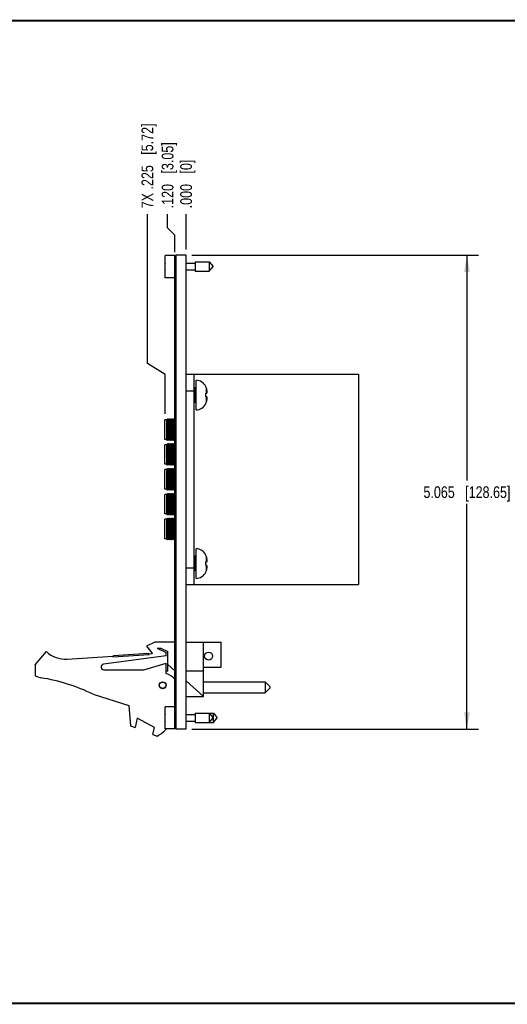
# Model space of a CAD drawing. Header units: inches. Extents: x 0.2 to 16.8, y 0.2 to 10.8.
# Tile 2 of 10: x 6.1 to 11.4, y 0.2 to 10.8. Entities that reach past the tile are written whole.
import ezdxf

# ---------------------------------------------------------------- set-up
doc = ezdxf.new("R2010")
doc.units = ezdxf.units.IN
doc.header["$LTSCALE"] = 0.935
doc.header["$MEASUREMENT"] = 0
doc.layers.get('0').update_dxf_attribs({"linetype": 'CONTINUOUS'})
doc.layers.add('DIMENSIONS', color=7, linetype='CONTINUOUS')
doc.styles.get("Standard").update_dxf_attribs({"font": 'txt', "width": 0.8})
doc.dimstyles.new('DIMSTYLE_1', dxfattribs={"dimtxt": 0.125, "dimasz": 0.18, "dimexe": 0.18, "dimexo": 0.0625, "dimgap": 0.09, "dimtad": 0, "dimtih": 1, "dimtoh": 1, "dimdec": 3, "dimzin": 4, "dimdsep": 46, "dimtxsty": 'STANDARD', "dimblk": '_FILLED', "dimblk1": '_FILLED', "dimblk2": '_FILLED', "dimcen": 0.09, "dimadec": 0, "dimazin": 0, "dimtp": 0.01, "dimtm": 0.01, "dimtfac": 1, "dimtdec": 3, "dimtofl": 0, "dimtmove": 0, "dimatfit": 3, "dimldrblk": '_FILLED', "dimfxl": 1, "dimtolj": 1, "dimtzin": 4, "dimarcsym": 0})
doc.dimstyles.new('DIMSTYLE_2', dxfattribs={"dimtxt": 0.125, "dimasz": 0.18, "dimexe": 0.18, "dimexo": 0.0625, "dimgap": 0.09, "dimtad": 0, "dimtih": 1, "dimtoh": 1, "dimdec": 3, "dimzin": 4, "dimdsep": 46, "dimtxsty": 'STANDARD', "dimblk": '_FILLED', "dimblk1": '_FILLED', "dimblk2": '_FILLED', "dimcen": 0.09, "dimadec": 0, "dimazin": 0, "dimtp": 0.01, "dimtm": 0.01, "dimtfac": 1, "dimtdec": 3, "dimtofl": 0, "dimtmove": 0, "dimatfit": 3, "dimldrblk": '_FILLED', "dimfxl": 1, "dimtolj": 1, "dimtzin": 4, "dimarcsym": 0})

# ---------------------------------------------------------------- blocks, each defined once
blk = doc.blocks.new('*D0')
at = {"layer": 'DIMENSIONS', "color": 2, "linetype": 'CONTINUOUS'}
for p, q in [((7.724, 8.546), (7.724, 8.69)), ((7.802, 8.466), (7.724, 8.546)), ((7.802, 8.285), (7.802, 8.466))]:
    blk.add_line(p, q, dxfattribs=at)
at = {"layer": 'DIMENSIONS', "color": 2, "linetype": 'CONTINUOUS', "insert": (7.662, 8.753), "char_height": 0.125, "width": 1.125, "attachment_point": 1, "rotation": 90, "line_spacing_factor": 0.9}
blk.add_mtext('.120{\\Ftxt.shx;\\W1.000000;\\H0.125000; }[3.05]', dxfattribs=at)
blk = doc.blocks.new('_FILLED')
at = {"color": 0, "linetype": 'BYBLOCK'}
blk.add_solid([(0, 0), (-1, 0.174), (-1, -0.174)], dxfattribs=at)
blk = doc.blocks.new('*D1')
at = {"layer": 'DIMENSIONS', "color": 2, "linetype": 'CONTINUOUS'}
blk.add_line((7.922, 8.315), (7.922, 8.69), dxfattribs=at)
at = {"layer": 'DIMENSIONS', "color": 2, "linetype": 'CONTINUOUS', "insert": (7.86, 8.753), "char_height": 0.125, "width": 0.825, "attachment_point": 1, "rotation": 90, "line_spacing_factor": 0.9}
blk.add_mtext('.000{\\Ftxt.shx;\\W1.000000;\\H0.125000; }[0]', dxfattribs=at)
blk = doc.blocks.new('*D2')
at = {"layer": 'DIMENSIONS', "color": 2, "linetype": 'CONTINUOUS'}
for p, q in [((7.509, 7.096), (7.509, 8.69)), ((7.697, 6.979), (7.509, 7.096)), ((7.697, 6.556), (7.697, 6.979))]:
    blk.add_line(p, q, dxfattribs=at)
at = {"layer": 'DIMENSIONS', "color": 2, "linetype": 'CONTINUOUS', "insert": (7.446, 8.753), "char_height": 0.125, "width": 1.425, "attachment_point": 1, "rotation": 90, "line_spacing_factor": 0.9}
blk.add_mtext('7X .225{\\Ftxt.shx;\\W1.000000;\\H0.125000; }[5.72]', dxfattribs=at)
blk = doc.blocks.new('*D3')
at = {"layer": 'DIMENSIONS', "color": 2, "linetype": 'CONTINUOUS'}
for p, q in [((7.985, 8.253), (11.049, 8.253)), ((10.924, 8.253), (10.924, 5.845)), ((10.924, 3.188), (10.924, 5.595)), ((7.985, 3.188), (11.049, 3.188))]:
    blk.add_line(p, q, dxfattribs=at)
at = {"layer": 'DIMENSIONS', "color": 2, "linetype": 'CONTINUOUS', "xscale": 0.18, "yscale": 0.18, "zscale": 0.18}
for p, rotation in [((10.924, 8.253), 90), ((10.924, 3.188), 270)]:
    blk.add_blockref('_FILLED', p, dxfattribs=dict(at, rotation=rotation))
at = {"layer": 'DIMENSIONS', "color": 2, "linetype": 'CONTINUOUS', "insert": (10.924, 5.783), "char_height": 0.125, "width": 1.425, "attachment_point": 2, "line_spacing_factor": 0.9}
blk.add_mtext('5.065{\\Ftxt.shx;\\W1.000000;\\H0.125000; }[128.65]', dxfattribs=at)

msp = doc.modelspace()

# ---------------------------------------------------------------- linework, layer by layer
at = {"color": 7, "linetype": 'CONTINUOUS'}
for p, q in [((7.697, 8.0121), (7.697, 8.2491)), ((7.817, 8.2491), (7.697, 8.2491)), ((7.802, 3.1976), (7.802, 8.2426)), ((7.817, 8.2426), (7.802, 8.2426)), ((7.817, 8.2226), (7.802, 8.2226)), ((7.817, 3.1876), (7.817, 8.2526)), ((7.922, 8.2526), (7.817, 8.2526)), ((7.922, 3.1876), (7.922, 8.2526)), ((7.697, 8.1444), (7.6949, 8.1444)), ((7.6949, 8.1168), (7.697, 8.1168)), ((7.922, 8.1656), (8.0207, 8.1656)), ((8.0207, 8.1798), (8.0207, 8.0814)), ((8.0207, 8.1798), (8.1688, 8.1798)), ((8.1688, 8.1798), (8.1688, 8.0814)), ((8.1688, 8.1798), (8.2101, 8.1306)), ((8.1688, 8.0814), (8.2101, 8.1306)), ((7.802, 8.0121), (7.697, 8.0121)), ((7.922, 8.0956), (8.0207, 8.0956)), ((8.0207, 8.0814), (8.1688, 8.0814)), ((7.922, 6.9826), (9.766, 6.9826)), ((8.008, 4.7326), (8.008, 6.9826)), ((9.766, 6.9826), (9.766, 4.7326)), ((8.029, 6.6006), (8.029, 6.9156)), ((8.1343, 6.846), (8.1343, 6.8479)), ((7.922, 6.8026), (8.008, 6.8026)), ((8.0211, 6.8368), (8.008, 6.8368)), ((8.0211, 6.6794), (8.0211, 6.8368)), ((8.1343, 6.7764), (8.145, 6.7775)), ((8.1343, 6.7398), (8.1343, 6.7764)), ((8.145, 6.7387), (8.1343, 6.7398)), ((8.1394, 6.7769), (8.1394, 6.832)), ((8.1394, 6.6842), (8.1394, 6.7393)), ((8.0211, 6.6794), (8.008, 6.6794)), ((8.1343, 6.6683), (8.1343, 6.6702)), ((7.6967, 6.2848), (7.6967, 6.4934)), ((7.7164, 6.4934), (7.6967, 6.4934)), ((7.722, 6.5049), (7.7164, 6.4934)), ((7.7164, 6.2848), (7.7164, 6.4934)), ((7.722, 6.2733), (7.722, 6.5049)), ((7.7288, 6.4934), (7.722, 6.5049)), ((7.7344, 6.5049), (7.7288, 6.4934)), ((7.7288, 6.2848), (7.7288, 6.4934)), ((7.7344, 6.2733), (7.7344, 6.5049)), ((7.7413, 6.4934), (7.7344, 6.5049)), ((7.7468, 6.5049), (7.7413, 6.4934)), ((7.7413, 6.2848), (7.7413, 6.4934)), ((7.7468, 6.2733), (7.7468, 6.5049)), ((7.7537, 6.4934), (7.7468, 6.5049)), ((7.7593, 6.5049), (7.7537, 6.4934)), ((7.7537, 6.2848), (7.7537, 6.4934)), ((7.7593, 6.2733), (7.7593, 6.5049)), ((7.7661, 6.4934), (7.7593, 6.5049)), ((7.7717, 6.5049), (7.7661, 6.4934)), ((7.7661, 6.2848), (7.7661, 6.4934)), ((7.7717, 6.2733), (7.7717, 6.5049)), ((7.7786, 6.4934), (7.7717, 6.5049)), ((7.7841, 6.5049), (7.7786, 6.4934)), ((7.7786, 6.2848), (7.7786, 6.4934)), ((7.7841, 6.2733), (7.7841, 6.5049)), ((7.791, 6.4934), (7.7841, 6.5049)), ((7.7966, 6.5049), (7.791, 6.4934)), ((7.791, 6.2848), (7.791, 6.4934)), ((7.7966, 6.2733), (7.7966, 6.5049)), ((7.802, 6.4958), (7.7966, 6.5049)), ((7.7164, 6.2848), (7.6967, 6.2848)), ((7.6967, 6.019), (7.6967, 6.2277)), ((7.7164, 6.2277), (7.6967, 6.2277)), ((7.722, 6.2733), (7.7164, 6.2848)), ((7.722, 6.2391), (7.7164, 6.2277)), ((7.7164, 6.019), (7.7164, 6.2277)), ((7.7288, 6.2848), (7.722, 6.2733)), ((7.722, 6.2391), (7.722, 6.2391)), ((7.722, 6.0076), (7.722, 6.2391)), ((7.722, 6.239), (7.722, 6.2391)), ((7.7288, 6.2277), (7.722, 6.2391)), ((7.7288, 6.2277), (7.722, 6.2391)), ((7.7344, 6.2733), (7.7288, 6.2848)), ((7.7344, 6.2391), (7.7288, 6.2277)), ((7.7288, 6.019), (7.7288, 6.2277)), ((7.7413, 6.2848), (7.7344, 6.2733)), ((7.7344, 6.2391), (7.7344, 6.2391)), ((7.7344, 6.0076), (7.7344, 6.2391)), ((7.7344, 6.239), (7.7344, 6.2391)), ((7.7412, 6.2277), (7.7344, 6.2391)), ((7.7412, 6.2277), (7.7344, 6.2391)), ((7.7468, 6.2391), (7.7412, 6.2277)), ((7.7412, 6.019), (7.7412, 6.2277)), ((7.7468, 6.2733), (7.7413, 6.2848)), ((7.7537, 6.2848), (7.7468, 6.2733)), ((7.7468, 6.2391), (7.7468, 6.2391)), ((7.7468, 6.0076), (7.7468, 6.2391)), ((7.7468, 6.239), (7.7468, 6.2391)), ((7.7537, 6.2277), (7.7468, 6.2391)), ((7.7537, 6.2277), (7.7468, 6.2391)), ((7.7593, 6.2733), (7.7537, 6.2848)), ((7.7592, 6.2391), (7.7537, 6.2277)), ((7.7537, 6.019), (7.7537, 6.2277)), ((7.7592, 6.0076), (7.7592, 6.2391)), ((7.7661, 6.2277), (7.7592, 6.2391)), ((7.7661, 6.2848), (7.7593, 6.2733)), ((7.7593, 6.2391), (7.7593, 6.2391)), ((7.7593, 6.239), (7.7593, 6.2391)), ((7.7661, 6.2277), (7.7593, 6.2391)), ((7.7717, 6.2733), (7.7661, 6.2848)), ((7.7717, 6.2391), (7.7661, 6.2277)), ((7.7661, 6.019), (7.7661, 6.2277)), ((7.7786, 6.2848), (7.7717, 6.2733)), ((7.7717, 6.2391), (7.7717, 6.2391)), ((7.7717, 6.0076), (7.7717, 6.2391)), ((7.7717, 6.239), (7.7717, 6.2391)), ((7.7785, 6.2277), (7.7717, 6.2391)), ((7.7785, 6.2277), (7.7717, 6.2391)), ((7.7841, 6.2391), (7.7785, 6.2277)), ((7.7785, 6.019), (7.7785, 6.2277)), ((7.7841, 6.2733), (7.7786, 6.2848)), ((7.791, 6.2848), (7.7841, 6.2733)), ((7.7841, 6.2391), (7.7841, 6.2391)), ((7.7841, 6.0076), (7.7841, 6.2391)), ((7.7841, 6.239), (7.7841, 6.2391)), ((7.7909, 6.2277), (7.7841, 6.2391)), ((7.791, 6.2277), (7.7841, 6.2391)), ((7.7965, 6.2391), (7.7909, 6.2277)), ((7.7909, 6.019), (7.7909, 6.2277)), ((7.7966, 6.2733), (7.791, 6.2848)), ((7.7966, 6.2391), (7.7965, 6.2391)), ((7.7965, 6.0076), (7.7965, 6.2391)), ((7.802, 6.2299), (7.7965, 6.2391)), ((7.802, 6.2825), (7.7966, 6.2733)), ((7.7966, 6.239), (7.7966, 6.2391)), ((7.802, 6.23), (7.7966, 6.2391)), ((7.7164, 6.019), (7.6967, 6.019)), ((7.722, 6.0076), (7.7164, 6.019)), ((7.7288, 6.019), (7.722, 6.0076)), ((7.7288, 6.019), (7.722, 6.0076)), ((7.722, 6.0077), (7.722, 6.0076)), ((7.722, 6.0076), (7.722, 6.0076)), ((7.7344, 6.0076), (7.7288, 6.019)), ((7.7412, 6.019), (7.7344, 6.0076)), ((7.7412, 6.019), (7.7344, 6.0076)), ((7.7344, 6.0077), (7.7344, 6.0076)), ((7.7344, 6.0076), (7.7344, 6.0076)), ((7.7468, 6.0076), (7.7412, 6.019)), ((7.7537, 6.019), (7.7468, 6.0076)), ((7.7537, 6.019), (7.7468, 6.0076)), ((7.7468, 6.0077), (7.7468, 6.0076)), ((7.7468, 6.0076), (7.7468, 6.0076)), ((7.7592, 6.0076), (7.7537, 6.019)), ((7.7661, 6.019), (7.7592, 6.0076)), ((7.7661, 6.019), (7.7593, 6.0076)), ((7.7593, 6.0077), (7.7593, 6.0076)), ((7.7593, 6.0076), (7.7593, 6.0076)), ((7.7717, 6.0076), (7.7661, 6.019)), ((7.7785, 6.019), (7.7717, 6.0076)), ((7.7785, 6.019), (7.7717, 6.0076)), ((7.7717, 6.0077), (7.7717, 6.0076)), ((7.7717, 6.0076), (7.7717, 6.0076)), ((7.7841, 6.0076), (7.7785, 6.019)), ((7.7909, 6.019), (7.7841, 6.0076)), ((7.791, 6.019), (7.7841, 6.0076)), ((7.7841, 6.0077), (7.7841, 6.0076)), ((7.7841, 6.0076), (7.7841, 6.0076)), ((7.7965, 6.0076), (7.7909, 6.019)), ((7.802, 6.0168), (7.7965, 6.0076)), ((7.7966, 6.0076), (7.7965, 6.0076)), ((7.802, 6.0167), (7.7966, 6.0076)), ((7.7966, 6.0077), (7.7966, 6.0076)), ((7.6967, 5.7533), (7.6967, 5.9619)), ((7.7164, 5.9619), (7.6967, 5.9619)), ((7.722, 5.9734), (7.7164, 5.9619)), ((7.7164, 5.7533), (7.7164, 5.9619)), ((7.722, 5.7419), (7.722, 5.9734)), ((7.7288, 5.9619), (7.722, 5.9734)), ((7.7344, 5.9734), (7.7288, 5.9619)), ((7.7288, 5.7533), (7.7288, 5.9619)), ((7.7344, 5.7419), (7.7344, 5.9734)), ((7.7412, 5.9619), (7.7344, 5.9734)), ((7.7468, 5.9734), (7.7412, 5.9619)), ((7.7412, 5.7533), (7.7412, 5.9619)), ((7.7468, 5.7419), (7.7468, 5.9734)), ((7.7537, 5.9619), (7.7468, 5.9734)), ((7.7592, 5.9734), (7.7537, 5.9619)), ((7.7537, 5.7533), (7.7537, 5.9619)), ((7.7592, 5.7419), (7.7592, 5.9734)), ((7.7661, 5.9619), (7.7592, 5.9734)), ((7.7717, 5.9734), (7.7661, 5.9619)), ((7.7661, 5.7533), (7.7661, 5.9619)), ((7.7717, 5.7419), (7.7717, 5.9734)), ((7.7785, 5.9619), (7.7717, 5.9734)), ((7.7841, 5.9734), (7.7785, 5.9619)), ((7.7785, 5.7533), (7.7785, 5.9619)), ((7.7841, 5.7419), (7.7841, 5.9734)), ((7.7909, 5.9619), (7.7841, 5.9734)), ((7.7965, 5.9734), (7.7909, 5.9619)), ((7.7909, 5.7533), (7.7909, 5.9619)), ((7.7965, 5.7419), (7.7965, 5.9734)), ((7.802, 5.9642), (7.7965, 5.9734)), ((7.7164, 5.7533), (7.6967, 5.7533)), ((7.6967, 5.4875), (7.6967, 5.6962)), ((7.7164, 5.6962), (7.6967, 5.6962)), ((7.722, 5.7419), (7.7164, 5.7533)), ((7.722, 5.7076), (7.7164, 5.6962)), ((7.7164, 5.4875), (7.7164, 5.6962)), ((7.7288, 5.7533), (7.722, 5.7419)), ((7.722, 5.4761), (7.722, 5.7076)), ((7.722, 5.7076), (7.722, 5.7076)), ((7.722, 5.7076), (7.722, 5.7076)), ((7.7288, 5.6962), (7.722, 5.7076)), ((7.7288, 5.6962), (7.722, 5.7076)), ((7.7344, 5.7419), (7.7288, 5.7533)), ((7.7344, 5.7076), (7.7288, 5.6962)), ((7.7288, 5.4875), (7.7288, 5.6962)), ((7.7412, 5.7533), (7.7344, 5.7419)), ((7.7344, 5.4761), (7.7344, 5.7076)), ((7.7344, 5.7076), (7.7344, 5.7076)), ((7.7344, 5.7076), (7.7344, 5.7076)), ((7.7412, 5.6962), (7.7344, 5.7076)), ((7.7412, 5.6962), (7.7344, 5.7076)), ((7.7468, 5.7419), (7.7412, 5.7533)), ((7.7468, 5.7076), (7.7412, 5.6962)), ((7.7412, 5.4875), (7.7412, 5.6962)), ((7.7537, 5.7533), (7.7468, 5.7419)), ((7.7468, 5.4761), (7.7468, 5.7076)), ((7.7468, 5.7076), (7.7468, 5.7076)), ((7.7468, 5.7076), (7.7468, 5.7076)), ((7.7537, 5.6962), (7.7468, 5.7076)), ((7.7537, 5.6962), (7.7468, 5.7076)), ((7.7592, 5.7419), (7.7537, 5.7533)), ((7.7592, 5.7076), (7.7537, 5.6962)), ((7.7537, 5.4875), (7.7537, 5.6962)), ((7.7661, 5.7533), (7.7592, 5.7419)), ((7.7592, 5.4761), (7.7592, 5.7076)), ((7.7661, 5.6962), (7.7592, 5.7076)), ((7.7593, 5.7076), (7.7593, 5.7076)), ((7.7593, 5.7076), (7.7593, 5.7076)), ((7.7661, 5.6962), (7.7593, 5.7076)), ((7.7717, 5.7419), (7.7661, 5.7533)), ((7.7717, 5.7076), (7.7661, 5.6962)), ((7.7661, 5.4875), (7.7661, 5.6962)), ((7.7785, 5.7533), (7.7717, 5.7419)), ((7.7717, 5.4761), (7.7717, 5.7076)), ((7.7717, 5.7076), (7.7717, 5.7076)), ((7.7717, 5.7076), (7.7717, 5.7076)), ((7.7785, 5.6962), (7.7717, 5.7076)), ((7.7785, 5.6962), (7.7717, 5.7076)), ((7.7841, 5.7419), (7.7785, 5.7533)), ((7.7841, 5.7076), (7.7785, 5.6962)), ((7.7785, 5.4875), (7.7785, 5.6962)), ((7.7909, 5.7533), (7.7841, 5.7419)), ((7.7841, 5.4761), (7.7841, 5.7076)), ((7.7841, 5.7076), (7.7841, 5.7076)), ((7.7841, 5.7076), (7.7841, 5.7076)), ((7.7909, 5.6962), (7.7841, 5.7076)), ((7.791, 5.6962), (7.7841, 5.7076)), ((7.7965, 5.7419), (7.7909, 5.7533)), ((7.7965, 5.7076), (7.7909, 5.6962)), ((7.7909, 5.4875), (7.7909, 5.6962)), ((7.802, 5.751), (7.7965, 5.7419)), ((7.7965, 5.4761), (7.7965, 5.7076)), ((7.7966, 5.7076), (7.7965, 5.7076)), ((7.802, 5.6984), (7.7965, 5.7076)), ((7.7966, 5.7076), (7.7966, 5.7076)), ((7.802, 5.6985), (7.7966, 5.7076)), ((7.7164, 5.4875), (7.6967, 5.4875)), ((7.722, 5.4761), (7.7164, 5.4875)), ((7.7288, 5.4875), (7.722, 5.4761)), ((7.7288, 5.4875), (7.722, 5.4761)), ((7.722, 5.4762), (7.722, 5.4761)), ((7.722, 5.4761), (7.722, 5.4761)), ((7.7344, 5.4761), (7.7288, 5.4875)), ((7.7412, 5.4875), (7.7344, 5.4761)), ((7.7412, 5.4875), (7.7344, 5.4761)), ((7.7344, 5.4762), (7.7344, 5.4761)), ((7.7344, 5.4761), (7.7344, 5.4761)), ((7.7468, 5.4761), (7.7412, 5.4875)), ((7.7537, 5.4875), (7.7468, 5.4761)), ((7.7537, 5.4875), (7.7468, 5.4761)), ((7.7468, 5.4762), (7.7468, 5.4761)), ((7.7468, 5.4761), (7.7468, 5.4761)), ((7.7592, 5.4761), (7.7537, 5.4875)), ((7.7661, 5.4875), (7.7592, 5.4761)), ((7.7661, 5.4875), (7.7593, 5.4761)), ((7.7593, 5.4762), (7.7593, 5.4761)), ((7.7593, 5.4761), (7.7593, 5.4761)), ((7.7717, 5.4761), (7.7661, 5.4875)), ((7.7785, 5.4875), (7.7717, 5.4761)), ((7.7785, 5.4875), (7.7717, 5.4761)), ((7.7717, 5.4762), (7.7717, 5.4761)), ((7.7717, 5.4761), (7.7717, 5.4761)), ((7.7841, 5.4761), (7.7785, 5.4875)), ((7.7909, 5.4875), (7.7841, 5.4761)), ((7.791, 5.4875), (7.7841, 5.4761)), ((7.7841, 5.4762), (7.7841, 5.4761)), ((7.7841, 5.4761), (7.7841, 5.4761)), ((7.7965, 5.4761), (7.7909, 5.4875)), ((7.802, 5.4853), (7.7965, 5.4761)), ((7.7966, 5.4761), (7.7965, 5.4761)), ((7.802, 5.4852), (7.7966, 5.4761)), ((7.7966, 5.4762), (7.7966, 5.4761)), ((7.6967, 5.2218), (7.6967, 5.4304)), ((7.7164, 5.4304), (7.6967, 5.4304)), ((7.722, 5.4419), (7.7164, 5.4304)), ((7.7164, 5.2218), (7.7164, 5.4304)), ((7.7288, 5.4304), (7.722, 5.4419)), ((7.722, 5.2104), (7.722, 5.4419)), ((7.7344, 5.4419), (7.7288, 5.4304)), ((7.7288, 5.2218), (7.7288, 5.4304)), ((7.7344, 5.2104), (7.7344, 5.4419)), ((7.7413, 5.4304), (7.7344, 5.4419)), ((7.7468, 5.4419), (7.7413, 5.4304)), ((7.7413, 5.2218), (7.7413, 5.4304)), ((7.7468, 5.2104), (7.7468, 5.4419)), ((7.7537, 5.4304), (7.7468, 5.4419)), ((7.7593, 5.4419), (7.7537, 5.4304)), ((7.7537, 5.2218), (7.7537, 5.4304)), ((7.7593, 5.2104), (7.7593, 5.4419)), ((7.7661, 5.4304), (7.7593, 5.4419)), ((7.7717, 5.4419), (7.7661, 5.4304)), ((7.7661, 5.2218), (7.7661, 5.4304)), ((7.7717, 5.2104), (7.7717, 5.4419)), ((7.7786, 5.4304), (7.7717, 5.4419)), ((7.7841, 5.4419), (7.7786, 5.4304)), ((7.7786, 5.2218), (7.7786, 5.4304)), ((7.7841, 5.2104), (7.7841, 5.4419)), ((7.791, 5.4304), (7.7841, 5.4419)), ((7.7966, 5.4419), (7.791, 5.4304)), ((7.791, 5.2218), (7.791, 5.4304)), ((7.7966, 5.2104), (7.7966, 5.4419)), ((7.802, 5.4328), (7.7966, 5.4419)), ((7.7164, 5.2218), (7.6967, 5.2218)), ((7.722, 5.2104), (7.7164, 5.2218)), ((7.7288, 5.2218), (7.722, 5.2104)), ((7.7344, 5.2104), (7.7288, 5.2218)), ((7.7413, 5.2218), (7.7344, 5.2104)), ((7.7468, 5.2104), (7.7413, 5.2218)), ((7.7537, 5.2218), (7.7468, 5.2104)), ((7.7593, 5.2104), (7.7537, 5.2218)), ((7.7661, 5.2218), (7.7593, 5.2104)), ((7.7717, 5.2104), (7.7661, 5.2218)), ((7.7786, 5.2218), (7.7717, 5.2104)), ((7.7841, 5.2104), (7.7786, 5.2218)), ((7.791, 5.2218), (7.7841, 5.2104)), ((7.7966, 5.2104), (7.791, 5.2218)), ((7.802, 5.2195), (7.7966, 5.2104)), ((8.029, 4.7996), (8.029, 5.1146)), ((8.0211, 5.0358), (8.008, 5.0358)), ((8.0211, 4.8784), (8.0211, 5.0358)), ((8.1343, 5.045), (8.1343, 5.0469)), ((8.1343, 4.9754), (8.145, 4.9765)), ((8.1343, 4.9388), (8.1343, 4.9754)), ((8.1394, 4.9759), (8.1394, 5.031)), ((7.922, 4.9126), (8.008, 4.9126)), ((8.0211, 4.8784), (8.008, 4.8784)), ((8.145, 4.9377), (8.1343, 4.9388)), ((8.1343, 4.8673), (8.1343, 4.8692)), ((8.1394, 4.8832), (8.1394, 4.9383)), ((7.922, 4.7326), (9.766, 4.7326)), ((7.587, 4.1169), (7.498, 4.0739)), ((7.802, 4.1169), (7.587, 4.1169)), ((7.922, 4.1169), (8.298, 4.1169)), ((8.108, 3.5379), (8.108, 4.1169)), ((8.298, 3.8519), (8.298, 4.1169)), ((6.309, 3.8769), (6.429, 4.0169)), ((7.1451, 3.9748), (7.5193, 3.9993)), ((7.498, 4.0739), (7.558, 4.0039)), ((7.5203, 3.9843), (7.5193, 3.9993)), ((7.558, 4.0039), (7.559, 4.0054)), ((7.559, 4.0054), (7.559, 3.9969)), ((7.615, 4.0539), (7.6512, 4.0539)), ((7.615, 4.0539), (7.709, 4.0069)), ((7.6512, 4.0539), (7.727, 4.0169)), ((7.709, 3.9719), (7.709, 4.0069)), ((7.727, 3.8069), (7.727, 4.0169)), ((6.6526, 3.9375), (7.1379, 3.9693)), ((7.709, 3.9719), (7.04, 3.8816)), ((7.1386, 3.9594), (7.1379, 3.9693)), ((7.1386, 3.9594), (7.5277, 3.9848)), ((7.1461, 3.9598), (7.1451, 3.9748)), ((7.5271, 3.9948), (7.559, 3.9969)), ((7.5277, 3.9848), (7.5271, 3.9948)), ((6.309, 3.8769), (6.309, 3.7569)), ((7.044, 3.8219), (7.469, 3.8219)), ((7.469, 3.8219), (7.709, 3.8919)), ((7.709, 3.7819), (7.709, 3.8919)), ((7.727, 3.8069), (7.709, 3.8069)), ((7.802, 3.8115), (7.727, 3.8785)), ((8.108, 3.8069), (7.922, 3.8069)), ((8.108, 3.8519), (8.298, 3.8519)), ((6.309, 3.7569), (6.371, 3.7374)), ((8.108, 3.5379), (7.922, 3.7042)), ((8.108, 3.6932), (8.768, 3.6932)), ((8.768, 3.6932), (8.818, 3.6432)), ((8.768, 3.6932), (8.768, 3.5752)), ((8.768, 3.5752), (8.818, 3.6252)), ((8.818, 3.6432), (8.818, 3.6252)), ((6.929, 3.5616), (7.309, 3.4419)), ((7.922, 3.5379), (8.108, 3.5379)), ((8.108, 3.5752), (8.768, 3.5752)), ((7.309, 3.4419), (7.329, 3.2249)), ((7.802, 3.4281), (7.697, 3.4281)), ((7.697, 3.1911), (7.697, 3.4281)), ((7.399, 3.3057), (7.379, 3.2057)), ((7.583, 3.2057), (7.399, 3.3057)), ((7.697, 3.3234), (7.6949, 3.3234)), ((7.6949, 3.2958), (7.697, 3.2958)), ((7.922, 3.3449), (8.0207, 3.3449)), ((7.922, 3.3446), (8.0207, 3.3446)), ((7.922, 3.2746), (8.0207, 3.2746)), ((8.0207, 3.3588), (8.1688, 3.3588)), ((8.0207, 3.3588), (8.0207, 3.2604)), ((8.0657, 3.3591), (8.2138, 3.3591)), ((8.0657, 3.3591), (8.0657, 3.3588)), ((8.1688, 3.3588), (8.2101, 3.3096)), ((8.1688, 3.3588), (8.1688, 3.2604)), ((8.1688, 3.2604), (8.2101, 3.3096)), ((8.2138, 3.3591), (8.2551, 3.3099)), ((8.2138, 3.2607), (8.2138, 3.3591)), ((8.2138, 3.2607), (8.2551, 3.3099)), ((7.329, 3.2249), (7.379, 3.2057)), ((7.5684, 3.1328), (7.583, 3.2057)), ((7.817, 3.1911), (7.697, 3.1911)), ((7.817, 3.2176), (7.802, 3.2176)), ((7.817, 3.1976), (7.802, 3.1976)), ((7.922, 3.1876), (7.817, 3.1876)), ((8.0207, 3.2604), (8.1688, 3.2604)), ((8.169, 3.2607), (8.2138, 3.2607)), ((7.5684, 3.1328), (7.615, 3.1149))]:
    msp.add_line(p, q, dxfattribs=at)
at = {"color": 7, "linetype": 'CONTINUOUS', "const_width": 0.02}
for points in [[(16.75, 10.7586), (0.25, 10.7586)], [(0.25, 0.2586), (16.75, 0.2586)]]:
    msp.add_lwpolyline(points, dxfattribs=at)
at = {"color": 7, "linetype": 'CONTINUOUS'}
for centre, radius in [((8.163, 3.9693), 0.0425), ((7.672, 3.6569), 0.0365), ((7.672, 3.6569), 0.035)]:
    msp.add_circle(centre, radius, dxfattribs=at)
for centre, radius, start, end in [((8.0073, 8.1306), 0.3127, 172.94898, 177.47432), ((8.0073, 8.1306), 0.3127, 182.52568, 187.05105), ((8.0211, 6.8447), 0.00787, 270, 360), ((8.029, 6.7999), 0.1157, 24.49455, 90), ((8.0247, 6.7976), 0.1197, 16.70075, 23.82135), ((7.8933, 6.7581), 0.257, 11.59464, 16.71051), ((7.9572, 6.7797), 0.1902, 2.96458, 9.11597), ((8.0211, 6.6715), 0.00787, 0, 90), ((8.029, 6.7163), 0.1157, 270, 335.50545), ((8.0247, 6.7186), 0.1197, 336.17865, 343.29925), ((7.8933, 6.7581), 0.257, 343.28949, 348.40536), ((7.9572, 6.7365), 0.1902, 350.88403, 357.03542), ((8.029, 4.9989), 0.1157, 24.49455, 90), ((8.0211, 5.0437), 0.00787, 270, 360), ((8.0247, 4.9966), 0.1197, 16.70075, 23.82135), ((7.8933, 4.9571), 0.257, 11.59464, 16.71051), ((7.9572, 4.9787), 0.1902, 2.96458, 9.11597), ((8.0211, 4.8705), 0.00787, 0, 90), ((8.029, 4.9153), 0.1157, 270, 335.50545), ((8.0247, 4.9176), 0.1197, 336.17865, 343.29925), ((7.8933, 4.9571), 0.257, 343.28949, 348.40536), ((7.9572, 4.9355), 0.1902, 350.88403, 357.03542), ((6.633, 4.2369), 0.3, 227.16657, 273.74672), ((7.044, 3.8519), 0.03, 97.68448, 270), ((6.0477, 1.7374), 2.026, 64.21446, 80.81669), ((7.664, 3.6076), 0.18, 39.92876, 75.52249), ((8.0073, 3.3096), 0.3127, 172.94898, 177.47432), ((8.0073, 3.3096), 0.3127, 182.52568, 187.05105), ((7.394, 3.5069), 0.45, 299.41364, 315.42296)]:
    msp.add_arc(centre, radius, start, end, dxfattribs=at)
for points, knots in [([(8.145, 6.7775), (8.1453, 6.7785), (8.1458, 6.7805), (8.1464, 6.7835), (8.1469, 6.7865), (8.1471, 6.7885), (8.1472, 6.7895)], [0, 0, 0, 0, 0.2538468, 0.5049048, 0.7535066, 1, 1, 1, 1]), ([(8.1472, 6.7267), (8.1471, 6.7277), (8.1469, 6.7297), (8.1464, 6.7327), (8.1458, 6.7357), (8.1453, 6.7377), (8.145, 6.7387)], [0, 0, 0, 0, 0.2464934, 0.4950952, 0.7461532, 1, 1, 1, 1]), ([(8.145, 4.9765), (8.1453, 4.9775), (8.1458, 4.9795), (8.1464, 4.9825), (8.1469, 4.9855), (8.1471, 4.9875), (8.1472, 4.9885)], [0, 0, 0, 0, 0.2538468, 0.5049048, 0.7535066, 1, 1, 1, 1]), ([(8.1472, 4.9257), (8.1471, 4.9267), (8.1469, 4.9287), (8.1464, 4.9317), (8.1458, 4.9347), (8.1453, 4.9367), (8.145, 4.9377)], [0, 0, 0, 0, 0.2464934, 0.4950952, 0.7461532, 1, 1, 1, 1])]:
    msp.add_open_spline(points, degree=3, knots=knots, dxfattribs=at)

# ---------------------------------------------------------------- dimensions: what is measured, and where the dimension line sits
at = {"layer": 'DIMENSIONS', "color": 2, "linetype": 'CONTINUOUS'}
dim = msp.add_ordinate_dim(feature_location=(7.6967189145, 6.5559333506), offset=(-0.1880148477, 2.1341732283), dtype=0, origin=(7.9220189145, 6.4934333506), text='7X <>', dimstyle='DIMSTYLE_1', dxfattribs=at)
dim.commit()
dim.dimension.update_dxf_attribs({"geometry": '*D2', "text_midpoint": (7.5087040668, 9.4651065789)})
for feature_location, offset, dtype, picture, middle in [((7.8020189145, 8.2851065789), (-0.0775289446, 0.405), 0, '*D0', (7.7244899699, 9.3151065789)), ((7.9220189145, 8.3151065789), (0, 0.375), 1, '*D1', (7.9220189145, 9.1651065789))]:
    dim = msp.add_ordinate_dim(feature_location=feature_location, offset=offset, dtype=dtype, origin=(7.9220189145, 8.2526065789), dimstyle='DIMSTYLE_1', dxfattribs=at)
    dim.commit()
    dim.dimension.update_dxf_attribs({"geometry": picture, "text_midpoint": middle})
dim = msp.add_linear_dim(base=(10.9238, 3.1876), p1=(7.9845, 8.2526), p2=(7.9845, 3.1876), angle=270, dimstyle='DIMSTYLE_2', dxfattribs=at)
dim.commit()
dim.dimension.update_dxf_attribs({"geometry": '*D3', "text_midpoint": (10.7738, 5.7201), "dimtype": 160})

doc.saveas('drawing.dxf')
